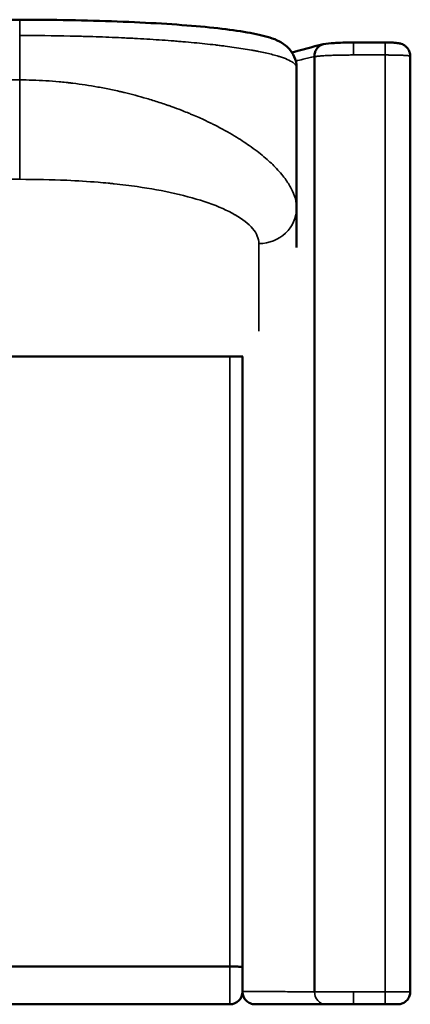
# Model space of a CAD drawing. Header units: millimetres. Extents: x -1141 to 1530, y 467 to 3069.
# Tile 3 of 6: x -615 to -305, y 1600 to 2383. Entities that reach past the tile are written whole.
import ezdxf

# ---------------------------------------------------------------- set-up
doc = ezdxf.new("R2010")
doc.units = ezdxf.units.MM
doc.layers.add('Visible (ANSI)', color=7, linetype='Continuous', lineweight=50)
doc.layers.add('Visible Narrow (ANSI)', color=7, linetype='Continuous', lineweight=35)

msp = doc.modelspace()

# ---------------------------------------------------------------- linework, layer by layer
at = {"layer": 'Visible (ANSI)'}
for p, q in [((-831.056, 2383.017), (-615.029, 2383.017)), ((-380.875, 2353.681), (-380.87, 1610.078)), ((-304.741, 2354.063), (-304.731, 1610.074)), ((-395.029, 2344.813), (-395.029, 2233.439)), ((-546.427, 2328.271), (-546.42, 2328.271)), ((-438.043, 2286.6), (-438.043, 2286.601)), ((-395.029, 2233.439), (-395.029, 2201.824)), ((-1008.446, 2115.073), (-437.64, 2115.073)), ((-998.043, 2115.073), (-448.043, 2115.073)), ((-438.043, 1610.188), (-438.043, 2115.073)), ((-998.043, 1630.073), (-448.043, 1630.073)), ((-438.043, 1610.188), (-438.043, 1610.073)), ((-448.043, 1600.073), (-998.043, 1600.073)), ((-371.695, 1600.073), (-349.731, 1600.073)), ((-349.731, 1600.073), (-324.731, 1600.073)), ((-324.731, 1600.073), (-314.731, 1600.073))]:
    msp.add_line(p, q, dxfattribs=at)
msp.add_arc((-448.043, 1610.073), 10, 270, 0, dxfattribs=at)
msp.add_ellipse((-380.974, 2353.685), major_axis=(-0.001, 0.402), ratio=0.2442468, start_param=4.7035724, end_param=4.8166104, dxfattribs=at)
for points, knots in [([(-615.029, 2383.017), (-601.84, 2383.017), (-588.583, 2382.898), (-562.619, 2382.429), (-549.786, 2382.073), (-525.235, 2381.145), (-513.401, 2380.566), (-491.215, 2379.211), (-480.775, 2378.426), (-461.67, 2376.675), (-452.958, 2375.7), (-437.458, 2373.56), (-430.691, 2372.393), (-418.737, 2369.674), (-413.832, 2368.365), (-406.162, 2364.3), (-403.515, 2362.646), (-399.404, 2358.099), (-397.962, 2356.04), (-395.735, 2350.991), (-395.029, 2347.893), (-395.029, 2344.813)], [0, 0, 0, 0, 3.956989, 3.956989, 7.952254, 7.952254, 11.9713793, 11.9713793, 16.0385825, 16.0385825, 20.1796744, 20.1796744, 24.4397815, 24.4397815, 28.9879516, 28.9879516, 31.0458246, 31.0458246, 32.1829339, 32.1829339, 33.4087437, 33.4087437, 33.4087437, 33.4087437]), ([(-373.56, 2363.503), (-371.249, 2363.959), (-368.493, 2364.244), (-363.607, 2364.576), (-361.97, 2364.664), (-357.573, 2364.843), (-354.638, 2364.91), (-351.047, 2364.935), (-350.388, 2364.938), (-349.73, 2364.938)], [0, 0, 0, 0, 1.2515416, 1.2515416, 1.8131466, 1.8131466, 2.6960852, 2.6960852, 2.8935985, 2.8935985, 2.8935985, 2.8935985]), ([(-324.741, 2364.938), (-323.454, 2364.938), (-322.151, 2364.917), (-319.712, 2364.838), (-318.548, 2364.779), (-316.356, 2364.615), (-315.346, 2364.511), (-313.589, 2364.229), (-312.798, 2364.07), (-311.346, 2363.585), (-310.753, 2363.34), (-309.504, 2362.676), (-308.843, 2362.228), (-307.522, 2361.084), (-306.874, 2360.341), (-305.764, 2358.618), (-305.318, 2357.597), (-304.846, 2355.736), (-304.741, 2354.896), (-304.741, 2354.063)], [0, 0, 0, 0, 0.3861019, 0.3861019, 0.7723902, 0.7723902, 1.1954988, 1.1954988, 1.5343683, 1.5343683, 1.7430153, 1.7430153, 1.9849005, 1.9849005, 2.277288, 2.277288, 2.6046303, 2.6046303, 2.8556145, 2.8556145, 2.8556145, 2.8556145]), ([(-380.876, 2353.727), (-380.894, 2354.378), (-380.852, 2355.041), (-380.748, 2355.695), (-380.669, 2356.185), (-380.555, 2356.671), (-380.408, 2357.142), (-380.383, 2357.221), (-380.358, 2357.299), (-380.331, 2357.376), (-380.318, 2357.415), (-380.305, 2357.454), (-380.291, 2357.493), (-380.284, 2357.512), (-380.277, 2357.531), (-380.271, 2357.551), (-380.264, 2357.57), (-380.256, 2357.59), (-380.25, 2357.608), (-379.876, 2358.626), (-379.317, 2359.627), (-378.583, 2360.502), (-378.53, 2360.564), (-378.477, 2360.626), (-378.423, 2360.687), (-378.396, 2360.718), (-378.368, 2360.748), (-378.341, 2360.779), (-378.327, 2360.794), (-378.313, 2360.809), (-378.299, 2360.824), (-378.292, 2360.831), (-378.285, 2360.839), (-378.278, 2360.846), (-378.272, 2360.854), (-378.264, 2360.862), (-378.258, 2360.869), (-377.592, 2361.581), (-376.725, 2362.274), (-375.677, 2362.788), (-375.602, 2362.825), (-375.527, 2362.861), (-375.45, 2362.896), (-375.412, 2362.913), (-375.373, 2362.93), (-375.335, 2362.947), (-375.315, 2362.956), (-375.296, 2362.964), (-375.276, 2362.972), (-375.267, 2362.976), (-375.257, 2362.981), (-375.247, 2362.985), (-375.242, 2362.987), (-375.237, 2362.989), (-375.233, 2362.991), (-375.228, 2362.993), (-375.221, 2362.996), (-375.218, 2362.997), (-374.819, 2363.165), (-374.313, 2363.342), (-373.71, 2363.472), (-373.667, 2363.482), (-373.623, 2363.491), (-373.579, 2363.499), (-373.573, 2363.501), (-373.566, 2363.502), (-373.56, 2363.503)], [0, 0, 0, 0, 0.125, 0.125, 0.125, 0.21875, 0.21875, 0.21875, 0.234375, 0.234375, 0.234375, 0.2421875, 0.2421875, 0.2421875, 0.24609375, 0.24609375, 0.24609375, 0.25, 0.25, 0.25, 0.46875, 0.46875, 0.46875, 0.484375, 0.484375, 0.484375, 0.4921875, 0.4921875, 0.4921875, 0.49609375, 0.49609375, 0.49609375, 0.49804687, 0.49804687, 0.49804687, 0.5, 0.5, 0.5, 0.71875, 0.71875, 0.71875, 0.734375, 0.734375, 0.734375, 0.7421875, 0.7421875, 0.7421875, 0.74609375, 0.74609375, 0.74609375, 0.74804687, 0.74804687, 0.74804687, 0.74902344, 0.74902344, 0.74902344, 0.75, 0.75, 0.75, 0.859375, 0.859375, 0.859375, 0.8671875, 0.8671875, 0.8671875, 0.86834348, 0.86834348, 0.86834348, 0.86834348]), ([(-438.043, 1629.838), (-438.043, 1629.838), (-438.043, 1629.838), (-438.048, 1629.866), (-438.32, 1629.895), (-439.354, 1629.951), (-440.093, 1629.977), (-441.947, 1630.023), (-443.043, 1630.041), (-445.452, 1630.067), (-446.741, 1630.073), (-448.043, 1630.073)], [-0.0040478, -0.0040478, -0.0040478, -0.0040478, 0, 0, 0.4002589, 0.4002589, 0.7909861, 0.7909861, 1.1815757, 1.1815757, 1.5721027, 1.5721027, 1.5721027, 1.5721027]), ([(-428.043, 1600.073), (-428.048, 1600.073), (-428.053, 1600.073), (-429.39, 1600.075), (-430.709, 1600.343), (-433.119, 1601.362), (-434.195, 1602.086), (-436.016, 1603.903), (-436.744, 1604.978), (-437.517, 1606.799), (-437.72, 1607.461), (-437.98, 1608.775), (-438.043, 1609.424), (-438.043, 1610.073)], [-1.5792835, -1.5792835, -1.5792835, -1.5792835, -1.5777867, -1.5777867, -1.1759156, -1.1759156, -0.7888928, -0.7888928, -0.4021129, -0.4021129, -0.1949492, -0.1949492, -0.0000028, -0.0000028, -0.0000028, -0.0000028]), ([(-304.73, 1610.073), (-304.73, 1608.993), (-304.91, 1607.899), (-305.602, 1605.849), (-306.124, 1604.867), (-307.439, 1603.144), (-308.249, 1602.382), (-310.047, 1601.172), (-311.058, 1600.709), (-312.527, 1600.309), (-312.959, 1600.222), (-313.836, 1600.103), (-314.285, 1600.073), (-314.731, 1600.073)], [0, 0, 0, 0, 0.3240451, 0.3240451, 0.6491314, 0.6491314, 0.9741824, 0.9741824, 1.2992386, 1.2992386, 1.4308537, 1.4308537, 1.5648437, 1.5648437, 1.5648437, 1.5648437]), ([(-428.043, 1600.073), (-427.991, 1600.073), (-427.938, 1600.073), (-427.886, 1600.073), (-427.676, 1600.073), (-427.464, 1600.073), (-427.251, 1600.073), (-426.824, 1600.073), (-426.392, 1600.073), (-425.954, 1600.073), (-425.078, 1600.073), (-424.179, 1600.073), (-423.257, 1600.073), (-423.116, 1600.073), (-422.975, 1600.073), (-422.833, 1600.073), (-421.117, 1600.073), (-419.323, 1600.073), (-417.451, 1600.073), (-417.332, 1600.073), (-417.213, 1600.073), (-417.094, 1600.073), (-415.176, 1600.073), (-413.177, 1600.073), (-411.096, 1600.073), (-408.887, 1600.073), (-406.587, 1600.073), (-404.198, 1600.073), (-404.143, 1600.073), (-404.088, 1600.073), (-404.032, 1600.073), (-401.694, 1600.073), (-399.27, 1600.073), (-396.761, 1600.073), (-396.747, 1600.073), (-396.733, 1600.073), (-396.719, 1600.073), (-394.195, 1600.073), (-391.584, 1600.073), (-388.888, 1600.073), (-388.854, 1600.073), (-388.82, 1600.073), (-388.786, 1600.073), (-386.039, 1600.073), (-383.205, 1600.073), (-380.283, 1600.073), (-378.822, 1600.073), (-377.338, 1600.073), (-375.833, 1600.073), (-375.081, 1600.073), (-374.322, 1600.073), (-373.559, 1600.073), (-373.177, 1600.073), (-372.794, 1600.073), (-372.409, 1600.073), (-372.217, 1600.073), (-372.024, 1600.073), (-371.831, 1600.073), (-371.786, 1600.073), (-371.74, 1600.073), (-371.695, 1600.073)], [0, 0, 0, 0, 0.00072639, 0.00072639, 0.00072639, 0.0036453, 0.0036453, 0.0036453, 0.00948328, 0.00948328, 0.00948328, 0.02115964, 0.02115964, 0.02115964, 0.02293913, 0.02293913, 0.02293913, 0.04451251, 0.04451251, 0.04451251, 0.04587827, 0.04587827, 0.04587827, 0.06786538, 0.06786538, 0.06786538, 0.09121825, 0.09121825, 0.09121825, 0.09175654, 0.09175654, 0.09175654, 0.11457112, 0.11457112, 0.11457112, 0.11469567, 0.11469567, 0.11469567, 0.13763481, 0.13763481, 0.13763481, 0.13792399, 0.13792399, 0.13792399, 0.16127689, 0.16127689, 0.16127689, 0.17295331, 0.17295331, 0.17295331, 0.17879151, 0.17879151, 0.17879151, 0.18171062, 0.18171062, 0.18171062, 0.18317017, 0.18317017, 0.18317017, 0.18351307, 0.18351307, 0.18351307, 0.18351307])]:
    msp.add_open_spline(points, degree=3, knots=knots, dxfattribs=at)
for points in [[(-349.73, 2364.938), (-341.4, 2364.938), (-333.07, 2364.938), (-324.741, 2364.938)], [(-398.694, 2356.915), (-391.192, 2359.126), (-382.765, 2361.322), (-373.882, 2363.433)], [(-408.845, 2353.739), (-408.84, 2353.741), (-408.835, 2353.743), (-408.831, 2353.744)], [(-304.73, 1610.073), (-304.73, 1610.073), (-304.73, 1610.073), (-304.73, 1610.073)]]:
    msp.add_open_spline(points, degree=3, dxfattribs=at)
at = {"layer": 'Visible Narrow (ANSI)'}
for p, q in [((-615.029, 2370.433), (-615.029, 2383.017)), ((-615.029, 2335.131), (-615.029, 2370.433)), ((-324.741, 2364.938), (-324.741, 2354.95)), ((-324.741, 2354.95), (-324.731, 1610.085)), ((-831.056, 2335.131), (-615.029, 2335.131)), ((-615.029, 2256.075), (-615.029, 2335.131)), ((-507.311, 2318.271), (-507.324, 2318.271)), ((-615.029, 2256.075), (-831.056, 2256.075)), ((-425.029, 2135.216), (-425.029, 2205.034)), ((-448.043, 1630.073), (-448.043, 2115.073)), ((-448.043, 1630.073), (-448.043, 1600.073)), ((-349.731, 1610.085), (-349.731, 1600.073)), ((-324.731, 1600.073), (-324.731, 1610.085))]:
    msp.add_line(p, q, dxfattribs=at)
for centre, major_axis, ratio, start_param, end_param in [((-349.73, 2354.938), (0, 10), 0.0002216, 0, 1.5696082), ((-425.029, 2233.439), (30, 0), 0.9468339, 4.712389, 6.2831853), ((-371.695, 1610.073), (0, -10), 0.917504, 4.7119283, 6.2831845)]:
    msp.add_ellipse(centre, major_axis=major_axis, ratio=ratio, start_param=start_param, end_param=end_param, dxfattribs=at)
for points, knots in [([(-395.029, 2344.813), (-395.029, 2345.325), (-395.159, 2345.773), (-395.419, 2346.349), (-395.517, 2346.524), (-395.667, 2346.764), (-395.718, 2346.84), (-395.794, 2346.947), (-395.832, 2347), (-395.876, 2347.058), (-395.898, 2347.087), (-395.91, 2347.103), (-395.916, 2347.11), (-395.919, 2347.114), (-395.919, 2347.114), (-396.26, 2347.555), (-396.682, 2347.972), (-397.391, 2348.562), (-397.64, 2348.753), (-398.029, 2349.03), (-398.227, 2349.166), (-398.463, 2349.322), (-398.582, 2349.399), (-398.65, 2349.441), (-398.683, 2349.462), (-398.7, 2349.473), (-398.701, 2349.474), (-400.142, 2350.381), (-401.928, 2351.233), (-404.932, 2352.425), (-405.987, 2352.808), (-407.631, 2353.362), (-408.189, 2353.543), (-409.038, 2353.809), (-409.465, 2353.941), (-409.969, 2354.093), (-410.222, 2354.168), (-410.365, 2354.211), (-410.435, 2354.231), (-410.472, 2354.242), (-410.473, 2354.243), (-413.381, 2355.098), (-416.591, 2355.909), (-421.736, 2357.056), (-423.505, 2357.427), (-426.228, 2357.966), (-427.147, 2358.143), (-428.54, 2358.405), (-429.24, 2358.535), (-430.063, 2358.684), (-430.476, 2358.758), (-430.705, 2358.799), (-430.816, 2358.819), (-430.876, 2358.83), (-430.882, 2358.831), (-435.207, 2359.601), (-439.79, 2360.328), (-446.966, 2361.352), (-449.408, 2361.682), (-453.135, 2362.162), (-454.388, 2362.319), (-456.281, 2362.551), (-457.232, 2362.666), (-458.347, 2362.798), (-458.906, 2362.864), (-459.206, 2362.899), (-459.346, 2362.915), (-459.426, 2362.924), (-459.445, 2362.926), (-464.966, 2363.57), (-470.683, 2364.168), (-479.503, 2365), (-482.484, 2365.266), (-487.007, 2365.65), (-488.524, 2365.775), (-490.81, 2365.959), (-491.956, 2366.049), (-493.298, 2366.154), (-493.97, 2366.205), (-494.307, 2366.231), (-494.451, 2366.242), (-494.547, 2366.249), (-494.594, 2366.253), (-500.953, 2366.737), (-507.42, 2367.176), (-517.293, 2367.77), (-520.613, 2367.958), (-525.627, 2368.223), (-527.304, 2368.309), (-529.828, 2368.434), (-531.091, 2368.495), (-532.569, 2368.565), (-533.309, 2368.6), (-533.626, 2368.615), (-533.837, 2368.624), (-533.944, 2368.629), (-540.723, 2368.942), (-547.496, 2369.21), (-557.751, 2369.553), (-561.185, 2369.657), (-566.353, 2369.799), (-568.942, 2369.866), (-571.968, 2369.938), (-573.482, 2369.972), (-574.321, 2369.991), (-574.727, 2369.999), (-574.943, 2370.004), (-574.972, 2370.005), (-588.229, 2370.29), (-601.648, 2370.433), (-615.029, 2370.433)], [0, 0, 0, 0, 0.03125, 0.03125, 0.046875, 0.046875, 0.0546875, 0.0546875, 0.0585938, 0.0605469, 0.0615234, 0.0620117, 0.0624695, 0.0624695, 0.0625, 0.0625, 0.09375, 0.09375, 0.109375, 0.109375, 0.1171875, 0.1210938, 0.1230469, 0.1240234, 0.124939, 0.124939, 0.125, 0.125, 0.1875, 0.1875, 0.21875, 0.21875, 0.234375, 0.234375, 0.2421875, 0.2460938, 0.2480469, 0.2490234, 0.249939, 0.249939, 0.25, 0.25, 0.3125, 0.3125, 0.34375, 0.34375, 0.359375, 0.359375, 0.3671875, 0.3710938, 0.3730469, 0.3740234, 0.3748779, 0.3748779, 0.375, 0.375, 0.4375, 0.4375, 0.46875, 0.46875, 0.484375, 0.484375, 0.4921875, 0.4960938, 0.4980469, 0.4990234, 0.4997559, 0.4997559, 0.5, 0.5, 0.5625, 0.5625, 0.59375, 0.59375, 0.609375, 0.609375, 0.6171875, 0.6210938, 0.6230469, 0.6240234, 0.6245117, 0.6245117, 0.625, 0.625, 0.6875, 0.6875, 0.71875, 0.71875, 0.734375, 0.734375, 0.7421875, 0.7460938, 0.7480469, 0.7490234, 0.7490234, 0.75, 0.75, 0.8125, 0.8125, 0.84375, 0.84375, 0.859375, 0.8671875, 0.8710938, 0.8730469, 0.8747559, 0.8747559, 0.875, 0.875, 1, 1, 1, 1]), ([(-395.685, 2350.067), (-393.807, 2350.562), (-391.885, 2351.055), (-389.92, 2351.546), (-389.154, 2351.738), (-388.382, 2351.929), (-387.603, 2352.12), (-386.824, 2352.311), (-386.037, 2352.502), (-385.242, 2352.693), (-384.589, 2352.85), (-383.931, 2353.007), (-383.268, 2353.163), (-383.125, 2353.197), (-382.981, 2353.231), (-382.838, 2353.265), (-382.184, 2353.419), (-381.529, 2353.573), (-380.876, 2353.727)], [0.79837222, 0.79837222, 0.79837222, 0.79837222, 0.87950505, 0.87950505, 0.87950505, 0.91113029, 0.91113029, 0.91113029, 0.94275553, 0.94275553, 0.94275553, 0.96875, 0.96875, 0.96875, 0.97438077, 0.97438077, 0.97438077, 1, 1, 1, 1]), ([(-380.875, 2353.681), (-380.872, 2353.682), (-380.866, 2353.683), (-380.861, 2353.683), (-380.856, 2353.684), (-380.851, 2353.685), (-380.846, 2353.686), (-380.805, 2353.692), (-380.763, 2353.697), (-380.72, 2353.703), (-380.636, 2353.715), (-380.55, 2353.727), (-380.462, 2353.738), (-380.287, 2353.762), (-380.105, 2353.785), (-379.917, 2353.807), (-379.541, 2353.853), (-379.139, 2353.897), (-378.711, 2353.941), (-377.855, 2354.028), (-376.899, 2354.111), (-375.837, 2354.19), (-375.307, 2354.229), (-374.748, 2354.268), (-374.171, 2354.305), (-373.594, 2354.342), (-372.998, 2354.378), (-372.382, 2354.412), (-371.152, 2354.481), (-369.844, 2354.544), (-368.45, 2354.601), (-367.753, 2354.629), (-367.038, 2354.656), (-366.314, 2354.681), (-365.591, 2354.706), (-364.857, 2354.73), (-364.111, 2354.751), (-362.62, 2354.795), (-361.085, 2354.831), (-359.495, 2354.861), (-358.701, 2354.875), (-357.894, 2354.889), (-357.079, 2354.9), (-356.264, 2354.911), (-355.448, 2354.92), (-354.632, 2354.928), (-352.998, 2354.942), (-351.367, 2354.95), (-349.732, 2354.95)], [0, 0, 0, 0, 0.0008835, 0.0008835, 0.0008835, 0.0018659, 0.0018659, 0.0018659, 0.0097252, 0.0097252, 0.0097252, 0.0254439, 0.0254439, 0.0254439, 0.0568812, 0.0568812, 0.0568812, 0.1197558, 0.1197558, 0.1197558, 0.2455049, 0.2455049, 0.2455049, 0.3083795, 0.3083795, 0.3083795, 0.3712541, 0.3712541, 0.3712541, 0.4970033, 0.4970033, 0.4970033, 0.5598779, 0.5598779, 0.5598779, 0.6227525, 0.6227525, 0.6227525, 0.7485016, 0.7485016, 0.7485016, 0.8113762, 0.8113762, 0.8113762, 0.8742508, 0.8742508, 0.8742508, 1, 1, 1, 1]), ([(-615.029, 2335.131), (-608.341, 2335.131), (-601.449, 2334.924), (-594.388, 2334.491), (-590.857, 2334.274), (-587.283, 2334), (-583.673, 2333.668), (-581.867, 2333.502), (-580.053, 2333.321), (-578.23, 2333.124), (-577.318, 2333.026), (-576.404, 2332.925), (-575.489, 2332.819), (-575.031, 2332.766), (-574.572, 2332.712), (-574.113, 2332.658), (-573.884, 2332.63), (-573.654, 2332.603), (-573.425, 2332.575), (-573.31, 2332.561), (-573.195, 2332.547), (-573.08, 2332.533), (-572.979, 2332.521), (-572.879, 2332.508), (-572.778, 2332.496), (-572.764, 2332.494), (-572.747, 2332.492), (-572.735, 2332.491), (-566.362, 2331.706), (-559.735, 2330.715), (-552.903, 2329.491), (-549.488, 2328.879), (-546.021, 2328.208), (-542.511, 2327.475), (-540.757, 2327.108), (-538.991, 2326.726), (-537.216, 2326.328), (-536.328, 2326.129), (-535.438, 2325.926), (-534.546, 2325.719), (-534.1, 2325.615), (-533.653, 2325.511), (-533.206, 2325.405), (-532.983, 2325.352), (-532.759, 2325.299), (-532.535, 2325.246), (-532.423, 2325.219), (-532.311, 2325.192), (-532.199, 2325.166), (-532.094, 2325.14), (-531.989, 2325.115), (-531.884, 2325.09), (-531.877, 2325.088), (-531.868, 2325.086), (-531.863, 2325.085), (-526.386, 2323.769), (-520.419, 2322.2), (-514.054, 2320.325), (-510.871, 2319.387), (-507.59, 2318.373), (-504.226, 2317.276), (-502.544, 2316.727), (-500.841, 2316.158), (-499.119, 2315.566), (-498.259, 2315.271), (-497.394, 2314.97), (-496.524, 2314.663), (-496.089, 2314.51), (-495.653, 2314.355), (-495.217, 2314.199), (-494.998, 2314.121), (-494.779, 2314.043), (-494.56, 2313.964), (-494.451, 2313.925), (-494.341, 2313.885), (-494.232, 2313.846), (-494.126, 2313.807), (-494.019, 2313.769), (-493.913, 2313.73), (-493.91, 2313.729), (-493.905, 2313.727), (-493.903, 2313.727), (-491.937, 2313.015), (-489.471, 2312.102), (-486.55, 2310.965), (-485.09, 2310.397), (-483.515, 2309.772), (-481.836, 2309.088), (-480.996, 2308.746), (-480.13, 2308.389), (-479.239, 2308.017), (-478.793, 2307.831), (-478.341, 2307.641), (-477.883, 2307.447), (-477.654, 2307.35), (-477.423, 2307.252), (-477.191, 2307.153), (-477.075, 2307.103), (-476.959, 2307.054), (-476.842, 2307.004), (-476.725, 2306.954), (-476.606, 2306.903), (-476.49, 2306.853), (-472.784, 2305.262), (-469.625, 2303.821), (-466.956, 2302.563), (-465.622, 2301.934), (-464.41, 2301.349), (-463.314, 2300.813), (-462.766, 2300.545), (-462.247, 2300.289), (-461.756, 2300.045), (-461.511, 2299.923), (-461.273, 2299.804), (-461.041, 2299.688), (-460.926, 2299.63), (-460.812, 2299.573), (-460.7, 2299.517), (-460.644, 2299.489), (-460.588, 2299.461), (-460.533, 2299.433), (-460.505, 2299.419), (-460.478, 2299.405), (-460.45, 2299.391), (-460.435, 2299.384), (-460.419, 2299.376), (-460.404, 2299.368), (-460.394, 2299.363), (-460.382, 2299.357), (-460.373, 2299.353), (-460.372, 2299.352), (-460.371, 2299.352), (-460.368, 2299.35), (-454.402, 2296.342), (-449.183, 2293.434), (-444.605, 2290.691), (-440.03, 2287.95), (-436.094, 2285.374), (-432.689, 2282.999), (-432.685, 2282.996), (-432.683, 2282.995), (-432.679, 2282.992), (-428.305, 2279.941), (-424.435, 2276.96), (-421.013, 2274.081), (-417.595, 2271.205), (-414.623, 2268.431), (-412.042, 2265.779), (-412.039, 2265.776), (-412.037, 2265.774), (-412.034, 2265.771), (-408.996, 2262.649), (-406.411, 2259.605), (-404.244, 2256.663), (-402.259, 2253.971), (-400.626, 2251.364), (-399.316, 2248.859), (-396.334, 2243.155), (-395.029, 2237.983), (-395.029, 2233.439)], [0, 0, 0, 0, 0.0625, 0.0625, 0.0625, 0.09375, 0.09375, 0.09375, 0.109375, 0.109375, 0.109375, 0.1171875, 0.1171875, 0.1171875, 0.1210937, 0.1210937, 0.1210937, 0.1230469, 0.1230469, 0.1230469, 0.1240234, 0.1240234, 0.1240234, 0.1248779, 0.1248779, 0.1248779, 0.125, 0.125, 0.125, 0.1875, 0.1875, 0.1875, 0.21875, 0.21875, 0.21875, 0.234375, 0.234375, 0.234375, 0.2421875, 0.2421875, 0.2421875, 0.2460937, 0.2460937, 0.2460937, 0.2480469, 0.2480469, 0.2480469, 0.2490234, 0.2490234, 0.2490234, 0.249939, 0.249939, 0.249939, 0.25, 0.25, 0.25, 0.3125, 0.3125, 0.3125, 0.34375, 0.34375, 0.34375, 0.359375, 0.359375, 0.359375, 0.3671875, 0.3671875, 0.3671875, 0.3710937, 0.3710937, 0.3710937, 0.3730469, 0.3730469, 0.3730469, 0.3740234, 0.3740234, 0.3740234, 0.3749695, 0.3749695, 0.3749695, 0.375, 0.375, 0.375, 0.40625, 0.40625, 0.40625, 0.421875, 0.421875, 0.421875, 0.4296875, 0.4296875, 0.4296875, 0.4335937, 0.4335937, 0.4335937, 0.4355469, 0.4355469, 0.4355469, 0.4365234, 0.4365234, 0.4365234, 0.4375, 0.4375, 0.4375, 0.46875, 0.46875, 0.46875, 0.484375, 0.484375, 0.484375, 0.4921875, 0.4921875, 0.4921875, 0.4960937, 0.4960937, 0.4960937, 0.4980469, 0.4980469, 0.4980469, 0.4990234, 0.4990234, 0.4990234, 0.4995117, 0.4995117, 0.4995117, 0.4997876, 0.4997876, 0.4997876, 0.4999716, 0.4999716, 0.4999716, 0.5, 0.5, 0.5, 0.5625, 0.5625, 0.5625, 0.624939, 0.624939, 0.624939, 0.625, 0.625, 0.625, 0.6875, 0.6875, 0.6875, 0.749939, 0.749939, 0.749939, 0.75, 0.75, 0.75, 0.8125, 0.8125, 0.8125, 0.8697193, 0.8697193, 0.8697193, 1, 1, 1, 1]), ([(-425.029, 2205.034), (-425.029, 2209.026), (-426.672, 2212.984), (-429.957, 2216.909), (-429.97, 2216.924), (-429.983, 2216.94), (-429.995, 2216.955), (-433.202, 2220.77), (-437.86, 2224.428), (-443.969, 2227.929), (-443.993, 2227.942), (-444.018, 2227.957), (-444.041, 2227.97), (-449.942, 2231.344), (-457.034, 2234.478), (-465.315, 2237.373), (-465.348, 2237.385), (-465.382, 2237.396), (-465.413, 2237.407), (-473.34, 2240.173), (-482.185, 2242.659), (-491.946, 2244.864), (-491.965, 2244.868), (-491.986, 2244.873), (-492.004, 2244.877), (-501.254, 2246.964), (-511.16, 2248.761), (-521.711, 2250.271), (-527.626, 2251.118), (-533.742, 2251.874), (-540.067, 2252.538), (-540.153, 2252.547), (-540.243, 2252.557), (-540.32, 2252.565), (-540.398, 2252.573), (-540.475, 2252.581), (-540.552, 2252.589), (-540.707, 2252.605), (-540.861, 2252.621), (-541.016, 2252.637), (-542.254, 2252.765), (-543.499, 2252.889), (-544.751, 2253.01), (-547.393, 2253.265), (-550.067, 2253.504), (-552.773, 2253.727), (-560.805, 2254.388), (-569.1, 2254.91), (-577.676, 2255.291), (-577.719, 2255.293), (-577.763, 2255.295), (-577.801, 2255.296), (-577.84, 2255.298), (-577.878, 2255.3), (-577.916, 2255.301), (-577.992, 2255.305), (-578.069, 2255.308), (-578.145, 2255.311), (-589.773, 2255.82), (-602.067, 2256.075), (-615.029, 2256.075)], [0, 0, 0, 0, 0.1245117, 0.1245117, 0.1245117, 0.125, 0.125, 0.125, 0.2495117, 0.2495117, 0.2495117, 0.25, 0.25, 0.25, 0.3745117, 0.3745117, 0.3745117, 0.375, 0.375, 0.375, 0.4997559, 0.4997559, 0.4997559, 0.5, 0.5, 0.5, 0.627654, 0.627654, 0.627654, 0.6992188, 0.6992188, 0.6992188, 0.7001953, 0.7001953, 0.7001953, 0.7011719, 0.7011719, 0.7011719, 0.703125, 0.703125, 0.703125, 0.71875, 0.71875, 0.71875, 0.7517173, 0.7517173, 0.7517173, 0.8496094, 0.8496094, 0.8496094, 0.8500977, 0.8500977, 0.8500977, 0.8505859, 0.8505859, 0.8505859, 0.8515625, 0.8515625, 0.8515625, 1, 1, 1, 1]), ([(-380.87, 1610.078), (-380.917, 1610.078), (-380.964, 1610.078), (-381.011, 1610.078), (-381.206, 1610.079), (-381.4, 1610.079), (-381.595, 1610.08), (-381.983, 1610.08), (-382.37, 1610.081), (-382.756, 1610.082), (-383.528, 1610.084), (-384.294, 1610.085), (-385.054, 1610.087), (-386.575, 1610.09), (-388.073, 1610.093), (-389.55, 1610.096), (-392.503, 1610.103), (-395.367, 1610.108), (-398.142, 1610.114), (-400.917, 1610.12), (-403.604, 1610.125), (-406.2, 1610.13), (-408.795, 1610.136), (-411.3, 1610.141), (-413.715, 1610.145), (-416.129, 1610.15), (-418.452, 1610.154), (-420.685, 1610.158), (-422.917, 1610.163), (-425.057, 1610.167), (-427.105, 1610.17), (-429.153, 1610.174), (-431.108, 1610.177), (-432.971, 1610.18), (-433.903, 1610.182), (-434.811, 1610.183), (-435.697, 1610.185), (-436.139, 1610.185), (-436.576, 1610.186), (-437.007, 1610.187), (-437.222, 1610.187), (-437.436, 1610.187), (-437.649, 1610.188), (-437.755, 1610.188), (-437.861, 1610.188), (-437.967, 1610.188), (-437.992, 1610.188), (-438.018, 1610.188), (-438.043, 1610.188)], [0, 0, 0, 0, 0.00191158, 0.00191158, 0.00191158, 0.00981774, 0.00981774, 0.00981774, 0.02563007, 0.02563007, 0.02563007, 0.05725474, 0.05725474, 0.05725474, 0.12050406, 0.12050406, 0.12050406, 0.24700271, 0.24700271, 0.24700271, 0.37350135, 0.37350135, 0.37350135, 0.5, 0.5, 0.5, 0.62649865, 0.62649865, 0.62649865, 0.7529973, 0.7529973, 0.7529973, 0.87949595, 0.87949595, 0.87949595, 0.94274527, 0.94274527, 0.94274527, 0.97436993, 0.97436993, 0.97436993, 0.99018226, 0.99018226, 0.99018226, 0.99808843, 0.99808843, 0.99808843, 0.99999977, 0.99999977, 0.99999977, 0.99999977]), ([(-349.731, 1610.085), (-351.392, 1610.085), (-353.037, 1610.085), (-356.311, 1610.085), (-357.912, 1610.085), (-361.053, 1610.085), (-362.579, 1610.084), (-364.812, 1610.084), (-365.55, 1610.084), (-366.991, 1610.084), (-367.694, 1610.083), (-369.753, 1610.083), (-371.047, 1610.083), (-372.88, 1610.082), (-373.474, 1610.082), (-374.625, 1610.081), (-375.183, 1610.081), (-376.775, 1610.08), (-377.731, 1610.08), (-379.448, 1610.079), (-380.209, 1610.079), (-380.87, 1610.078)], [0, 0, 0, 0, 0.125, 0.125, 0.25, 0.25, 0.375, 0.375, 0.4375, 0.4375, 0.5, 0.5, 0.625, 0.625, 0.6875, 0.6875, 0.75, 0.75, 0.875, 0.875, 1, 1, 1, 1]), ([(-304.73, 1610.073), (-304.731, 1610.074), (-304.746, 1610.074), (-304.824, 1610.075), (-304.909, 1610.075), (-305.158, 1610.076), (-305.322, 1610.076), (-305.921, 1610.078), (-306.462, 1610.078), (-307.486, 1610.079), (-307.866, 1610.08), (-308.682, 1610.081), (-309.119, 1610.081), (-310.05, 1610.082), (-310.544, 1610.082), (-311.328, 1610.082), (-311.596, 1610.082), (-312.148, 1610.083), (-312.432, 1610.083), (-313.87, 1610.083), (-315.096, 1610.084), (-316.72, 1610.084), (-317.049, 1610.084), (-317.718, 1610.085), (-318.058, 1610.085), (-319.084, 1610.085), (-319.774, 1610.085), (-321.865, 1610.085), (-323.285, 1610.085), (-324.731, 1610.085)], [0.08558013, 0.08558013, 0.08558013, 0.08558013, 0.125, 0.125, 0.1875, 0.1875, 0.25, 0.25, 0.375, 0.375, 0.4375, 0.4375, 0.5, 0.5, 0.5625, 0.5625, 0.59375, 0.59375, 0.625, 0.625, 0.75, 0.75, 0.78125, 0.78125, 0.8125, 0.8125, 0.875, 0.875, 1, 1, 1, 1])]:
    msp.add_open_spline(points, degree=3, knots=knots, dxfattribs=at)
for points in [[(-349.732, 2354.95), (-341.398, 2354.95), (-333.071, 2354.95), (-324.741, 2354.95)], [(-324.731, 1610.085), (-333.064, 1610.085), (-341.4, 1610.085), (-349.731, 1610.085)]]:
    msp.add_open_spline(points, degree=3, dxfattribs=at)
msp.add_rational_spline([(-324.741, 2354.95), (-323.292, 2354.95), (-321.87, 2354.943), (-319.775, 2354.923), (-319.083, 2354.914), (-318.055, 2354.899), (-317.715, 2354.893), (-317.046, 2354.882), (-316.716, 2354.875), (-315.09, 2354.842), (-313.864, 2354.81), (-312.425, 2354.762), (-312.141, 2354.752), (-311.59, 2354.731), (-311.322, 2354.721), (-310.539, 2354.688), (-310.046, 2354.665), (-309.116, 2354.617), (-308.679, 2354.592), (-307.864, 2354.54), (-307.486, 2354.513), (-306.465, 2354.429), (-305.926, 2354.37), (-305.329, 2354.279), (-305.165, 2354.248), (-304.918, 2354.185), (-304.833, 2354.154), (-304.756, 2354.103), (-304.741, 2354.083), (-304.741, 2354.063)], [0.999999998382, 0.999999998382, 0.999999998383, 0.999999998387, 0.999999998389, 0.999999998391, 0.999999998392, 0.999999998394, 0.999999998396, 0.999999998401, 0.999999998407, 0.999999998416, 0.999999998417, 0.999999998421, 0.999999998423, 0.999999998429, 0.999999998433, 0.999999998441, 0.999999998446, 0.999999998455, 0.99999999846, 0.999999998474, 0.999999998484, 0.9999999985, 0.999999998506, 0.999999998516, 0.999999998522, 0.999999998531, 0.999999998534, 0.999999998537], degree=3, knots=[0, 0, 0, 0, 0.125, 0.125, 0.1875, 0.1875, 0.21875, 0.21875, 0.25, 0.25, 0.375, 0.375, 0.40625, 0.40625, 0.4375, 0.4375, 0.5, 0.5, 0.5625, 0.5625, 0.625, 0.625, 0.75, 0.75, 0.8125, 0.8125, 0.875, 0.875, 0.91426419, 0.91426419, 0.91426419, 0.91426419], dxfattribs=at)

doc.saveas('drawing.dxf')
